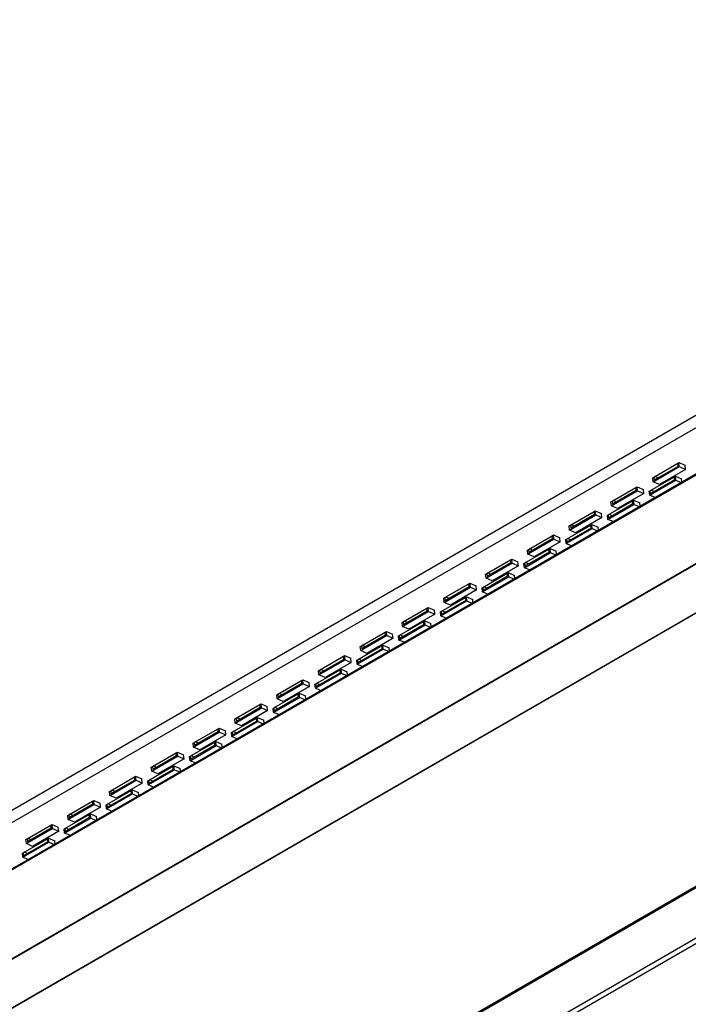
# Model space of a CAD drawing. Header units: inches. Extents: x -11.5 to 22.9, y -20.8 to 15.
# Tile 4 of 11: x -3.5 to 0.3, y -15.3 to -9.7. Entities that reach past the tile are written whole.
import ezdxf

# ---------------------------------------------------------------- set-up
doc = ezdxf.new("R2010")
doc.units = ezdxf.units.IN
doc.header["$MEASUREMENT"] = 0

msp = doc.modelspace()

# ---------------------------------------------------------------- linework, layer by layer
at = {"color": 7, "linetype": 'Continuous', "lineweight": 25}
for p, q in [((16.91068548, -2.36537532), (-11.37358577, -18.69353756)), ((-11.35400255, -18.75109898), (16.9302687, -2.42293674)), ((-9.97823567, -19.00045665), (18.30603558, -2.67229442)), ((-9.976626, -19.00138589), (18.30764524, -2.67322366)), ((-11.47830835, -19.08304207), (16.8059629, -2.75487983)), ((-11.47718927, -19.08897609), (16.80708198, -2.76081385)), ((-10.90477822, -19.25788792), (17.37949303, -2.92972568)), ((-10.89785199, -19.25738623), (17.38641926, -2.929224)), ((-9.06132996, -20.02209421), (19.22294129, -3.69393198)), ((19.22726156, -3.68438316), (-9.05700969, -20.01254539)), ((-9.06132996, -20.30554498), (19.22294129, -3.97738274)), ((-9.05008346, -20.32858042), (19.23418779, -4.00041818)), ((0.21044565, -12.2168938), (0.21727158, -12.21295328)), ((0.21727158, -12.21295328), (0.25235495, -12.22815225)), ((0.2196059, -12.23590778), (0.21727158, -12.21295328)), ((0.07229199, -12.3209503), (0.2196059, -12.23590778)), ((0.07645326, -12.29424597), (0.21044565, -12.2168938)), ((0.2121964, -12.23410968), (0.078204, -12.31146184)), ((0.25468927, -12.25110675), (0.10737536, -12.33614926)), ((0.2121964, -12.23410968), (0.21044565, -12.2168938)), ((0.2196059, -12.23590778), (0.25468927, -12.25110675)), ((0.25468927, -12.25110675), (0.25235495, -12.22815225)), ((0.0526006, -12.39735997), (0.19991451, -12.31231745)), ((0.05411776, -12.37218205), (0.19161323, -12.2928076)), ((0.19336397, -12.31002348), (0.0558685, -12.38939792)), ((0.06995766, -12.29799579), (0.07645326, -12.29424597)), ((0.07229199, -12.3209503), (0.06995766, -12.29799579)), ((0.10737536, -12.33614926), (0.07229199, -12.3209503)), ((0.07645326, -12.29424597), (0.078204, -12.31146184)), ((0.09991895, -12.29892607), (0.08188199, -12.29111202)), ((0.19161323, -12.2928076), (0.19758019, -12.28936295)), ((0.19336397, -12.31002348), (0.19161323, -12.2928076)), ((0.19758019, -12.28936295), (0.23266356, -12.30456192)), ((0.19991451, -12.31231745), (0.19758019, -12.28936295)), ((0.19991451, -12.31231745), (0.22864258, -12.32476315)), ((0.23438101, -12.32145042), (0.23266356, -12.30456192)), ((-0.16341027, -12.45701831), (-0.01609636, -12.3719758)), ((-0.15924901, -12.43031399), (-0.02525661, -12.35296182)), ((-0.02350586, -12.3701777), (-0.15749826, -12.44752986)), ((-0.02525661, -12.35296182), (-0.01843068, -12.3490213)), ((-0.02350586, -12.3701777), (-0.02525661, -12.35296182)), ((-0.01843068, -12.3490213), (0.01665269, -12.36422027)), ((-0.01609636, -12.3719758), (-0.01843068, -12.3490213)), ((-0.01609636, -12.3719758), (0.01898701, -12.38717477)), ((0.01898701, -12.38717477), (0.01665269, -12.36422027)), ((0.05026627, -12.37440546), (0.05411776, -12.37218205)), ((0.0526006, -12.39735997), (0.05026627, -12.37440546)), ((0.05411776, -12.37218205), (0.0558685, -12.38939792)), ((0.07758345, -12.37686215), (0.0595465, -12.3690481)), ((-0.1815845, -12.50825007), (-0.04408903, -12.42887562)), ((-0.1657446, -12.43406381), (-0.15924901, -12.43031399)), ((-0.16341027, -12.45701831), (-0.1657446, -12.43406381)), ((-0.15924901, -12.43031399), (-0.15749826, -12.44752986)), ((-0.13578331, -12.43499409), (-0.15382027, -12.42718004)), ((0.01898701, -12.38717477), (-0.1283269, -12.47221728)), ((-0.04408903, -12.42887562), (-0.03812207, -12.42543097)), ((-0.04233829, -12.4460915), (-0.04408903, -12.42887562)), ((-0.03812207, -12.42543097), (-0.0030387, -12.44062994)), ((-0.03578775, -12.44838547), (-0.03812207, -12.42543097)), ((0.08132867, -12.40980566), (0.0526006, -12.39735997)), ((-0.39495127, -12.56638201), (-0.26095887, -12.48902984)), ((-0.26095887, -12.48902984), (-0.25413294, -12.48508932)), ((-0.25920812, -12.50624572), (-0.26095887, -12.48902984)), ((-0.25413294, -12.48508932), (-0.21904957, -12.50028829)), ((-0.25179862, -12.50804382), (-0.25413294, -12.48508932)), ((-0.18310166, -12.53342798), (-0.03578775, -12.44838547)), ((-0.04233829, -12.4460915), (-0.17983376, -12.52546594)), ((-0.1283269, -12.47221728), (-0.16341027, -12.45701831)), ((-0.03578775, -12.44838547), (-0.00705968, -12.46083117)), ((-0.00132125, -12.45751844), (-0.0030387, -12.44062994)), ((-0.39911253, -12.59308633), (-0.25179862, -12.50804382)), ((-0.25920812, -12.50624572), (-0.39320052, -12.58359788)), ((-0.21671525, -12.52324279), (-0.36402916, -12.6082853)), ((-0.25179862, -12.50804382), (-0.21671525, -12.52324279)), ((-0.21671525, -12.52324279), (-0.21904957, -12.50028829)), ((-0.18543599, -12.51047348), (-0.1815845, -12.50825007)), ((-0.18310166, -12.53342798), (-0.18543599, -12.51047348)), ((-0.15437359, -12.54587368), (-0.18310166, -12.53342798)), ((-0.1815845, -12.50825007), (-0.17983376, -12.52546594)), ((-0.15811881, -12.51293017), (-0.17615576, -12.50511612)), ((-0.41880392, -12.669496), (-0.27149001, -12.58445349)), ((-0.41728676, -12.64431808), (-0.27979129, -12.56494364)), ((-0.27804055, -12.58215952), (-0.41553602, -12.66153396)), ((-0.40144686, -12.57013183), (-0.39495127, -12.56638201)), ((-0.39911253, -12.59308633), (-0.40144686, -12.57013183)), ((-0.36402916, -12.6082853), (-0.39911253, -12.59308633)), ((-0.39495127, -12.56638201), (-0.39320052, -12.58359788)), ((-0.37148557, -12.57106211), (-0.38952253, -12.56324806)), ((-0.27979129, -12.56494364), (-0.27382433, -12.56149899)), ((-0.27804055, -12.58215952), (-0.27979129, -12.56494364)), ((-0.27382433, -12.56149899), (-0.23874096, -12.57669796)), ((-0.27149001, -12.58445349), (-0.27382433, -12.56149899)), ((-0.27149001, -12.58445349), (-0.24276194, -12.59689919)), ((-0.23702351, -12.59358646), (-0.23874096, -12.57669796)), ((-0.63481479, -12.72915435), (-0.48750088, -12.64411184)), ((-0.63065353, -12.70245002), (-0.49666113, -12.62509786)), ((-0.49491038, -12.64231374), (-0.62890278, -12.7196659)), ((-0.45241751, -12.65931081), (-0.59973142, -12.74435332)), ((-0.49666113, -12.62509786), (-0.48983521, -12.62115734)), ((-0.49491038, -12.64231374), (-0.49666113, -12.62509786)), ((-0.48983521, -12.62115734), (-0.45475183, -12.6363563)), ((-0.48750088, -12.64411184), (-0.48983521, -12.62115734)), ((-0.48750088, -12.64411184), (-0.45241751, -12.65931081)), ((-0.45241751, -12.65931081), (-0.45475183, -12.6363563)), ((-0.42113825, -12.6465415), (-0.41728676, -12.64431808)), ((-0.41880392, -12.669496), (-0.42113825, -12.6465415)), ((-0.41728676, -12.64431808), (-0.41553602, -12.66153396)), ((-0.39382107, -12.64899819), (-0.41185802, -12.64118414)), ((-0.65298902, -12.7803861), (-0.51549355, -12.70101166)), ((-0.63714912, -12.70619985), (-0.63065353, -12.70245002)), ((-0.63481479, -12.72915435), (-0.63714912, -12.70619985)), ((-0.63065353, -12.70245002), (-0.62890278, -12.7196659)), ((-0.60718783, -12.70713013), (-0.62522479, -12.69931608)), ((-0.51549355, -12.70101166), (-0.5095266, -12.69756701)), ((-0.51374281, -12.71822754), (-0.51549355, -12.70101166)), ((-0.5095266, -12.69756701), (-0.47444322, -12.71276597)), ((-0.50719227, -12.72052151), (-0.5095266, -12.69756701)), ((-0.47272577, -12.72965448), (-0.47444322, -12.71276597)), ((-0.39007585, -12.6819417), (-0.41880392, -12.669496)), ((-0.86635579, -12.83851804), (-0.73236339, -12.76116588)), ((-0.73236339, -12.76116588), (-0.72553747, -12.75722536)), ((-0.73061264, -12.77838175), (-0.73236339, -12.76116588)), ((-0.72553747, -12.75722536), (-0.69045409, -12.77242432)), ((-0.72320314, -12.78017986), (-0.72553747, -12.75722536)), ((-0.65450618, -12.80556402), (-0.50719227, -12.72052151)), ((-0.51374281, -12.71822754), (-0.65123828, -12.79760198)), ((-0.59973142, -12.74435332), (-0.63481479, -12.72915435)), ((-0.50719227, -12.72052151), (-0.4784642, -12.73296721)), ((-0.87051705, -12.86522237), (-0.72320314, -12.78017986)), ((-0.73061264, -12.77838175), (-0.86460504, -12.85573392)), ((-0.68811977, -12.79537882), (-0.83543368, -12.88042134)), ((-0.72320314, -12.78017986), (-0.68811977, -12.79537882)), ((-0.68811977, -12.79537882), (-0.69045409, -12.77242432)), ((-0.65684051, -12.78260952), (-0.65298902, -12.7803861)), ((-0.65450618, -12.80556402), (-0.65684051, -12.78260952)), ((-0.62577811, -12.81800972), (-0.65450618, -12.80556402)), ((-0.65298902, -12.7803861), (-0.65123828, -12.79760198)), ((-0.62952333, -12.78506621), (-0.64756028, -12.77725216)), ((-0.89020844, -12.94163204), (-0.74289453, -12.85658953)), ((-0.88869128, -12.91645412), (-0.75119581, -12.83707968)), ((-0.74944507, -12.85429555), (-0.88694054, -12.93367)), ((-0.87285138, -12.84226787), (-0.86635579, -12.83851804)), ((-0.87051705, -12.86522237), (-0.87285138, -12.84226787)), ((-0.83543368, -12.88042134), (-0.87051705, -12.86522237)), ((-0.86635579, -12.83851804), (-0.86460504, -12.85573392)), ((-0.84289009, -12.84319814), (-0.86092705, -12.8353841)), ((-0.75119581, -12.83707968), (-0.74522886, -12.83363503)), ((-0.74944507, -12.85429555), (-0.75119581, -12.83707968)), ((-0.74522886, -12.83363503), (-0.71014548, -12.84883399)), ((-0.74289453, -12.85658953), (-0.74522886, -12.83363503)), ((-0.74289453, -12.85658953), (-0.71416646, -12.86903522)), ((-0.70842803, -12.8657225), (-0.71014548, -12.84883399)), ((-1.10621931, -13.00129039), (-0.9589054, -12.91624788)), ((-1.10205805, -12.97458606), (-0.96806565, -12.8972339)), ((-0.9663149, -12.91444977), (-1.1003073, -12.99180194)), ((-0.92382203, -12.93144684), (-1.07113594, -13.01648936)), ((-0.96806565, -12.8972339), (-0.96123973, -12.89329338)), ((-0.9663149, -12.91444977), (-0.96806565, -12.8972339)), ((-0.96123973, -12.89329338), (-0.92615635, -12.90849234)), ((-0.9589054, -12.91624788), (-0.96123973, -12.89329338)), ((-0.9589054, -12.91624788), (-0.92382203, -12.93144684)), ((-0.92382203, -12.93144684), (-0.92615635, -12.90849234)), ((-0.89254277, -12.91867754), (-0.88869128, -12.91645412)), ((-0.89020844, -12.94163204), (-0.89254277, -12.91867754)), ((-0.88869128, -12.91645412), (-0.88694054, -12.93367)), ((-0.86522559, -12.92113422), (-0.88326254, -12.91332018)), ((-1.1259107, -13.07770006), (-0.97859679, -12.99265755)), ((-1.12439354, -13.05252214), (-0.98689807, -12.9731477)), ((-0.98514733, -12.99036357), (-1.1226428, -13.06973802)), ((-1.10855364, -12.97833589), (-1.10205805, -12.97458606)), ((-1.10621931, -13.00129039), (-1.10855364, -12.97833589)), ((-1.10205805, -12.97458606), (-1.1003073, -12.99180194)), ((-1.07859235, -12.97926616), (-1.09662931, -12.97145212)), ((-0.98689807, -12.9731477), (-0.98093112, -12.96970304)), ((-0.98514733, -12.99036357), (-0.98689807, -12.9731477)), ((-0.98093112, -12.96970304), (-0.94584774, -12.98490201)), ((-0.97859679, -12.99265755), (-0.98093112, -12.96970304)), ((-0.97859679, -12.99265755), (-0.94986872, -13.00510324)), ((-0.94413029, -13.00179052), (-0.94584774, -12.98490201)), ((-0.86148037, -12.95407774), (-0.89020844, -12.94163204)), ((-1.33776031, -13.11065408), (-1.20376791, -13.03330191)), ((-1.20376791, -13.03330191), (-1.19694199, -13.02936139)), ((-1.20201716, -13.05051779), (-1.20376791, -13.03330191)), ((-1.19694199, -13.02936139), (-1.16185861, -13.04456036)), ((-1.19460766, -13.0523159), (-1.19694199, -13.02936139)), ((-1.15952429, -13.06751486), (-1.16185861, -13.04456036)), ((-1.07113594, -13.01648936), (-1.10621931, -13.00129039)), ((-1.34192157, -13.13735841), (-1.19460766, -13.0523159)), ((-1.20201716, -13.05051779), (-1.33600956, -13.12786996)), ((-1.15952429, -13.06751486), (-1.3068382, -13.15255737)), ((-1.19460766, -13.0523159), (-1.15952429, -13.06751486)), ((-1.12824503, -13.05474556), (-1.12439354, -13.05252214)), ((-1.1259107, -13.07770006), (-1.12824503, -13.05474556)), ((-1.09718263, -13.09014575), (-1.1259107, -13.07770006)), ((-1.12439354, -13.05252214), (-1.1226428, -13.06973802)), ((-1.10092785, -13.05720224), (-1.1189648, -13.0493882)), ((-1.36161296, -13.21376808), (-1.21429905, -13.12872557)), ((-1.3600958, -13.18859016), (-1.22260033, -13.10921571)), ((-1.22084959, -13.12643159), (-1.35834506, -13.20580604)), ((-1.3442559, -13.11440391), (-1.33776031, -13.11065408)), ((-1.34192157, -13.13735841), (-1.3442559, -13.11440391)), ((-1.3068382, -13.15255737), (-1.34192157, -13.13735841)), ((-1.33776031, -13.11065408), (-1.33600956, -13.12786996)), ((-1.31429461, -13.11533418), (-1.33233157, -13.10752014)), ((-1.22260033, -13.10921571), (-1.21663338, -13.10577106)), ((-1.22084959, -13.12643159), (-1.22260033, -13.10921571)), ((-1.21663338, -13.10577106), (-1.18155, -13.12097003)), ((-1.21429905, -13.12872557), (-1.21663338, -13.10577106)), ((-1.21429905, -13.12872557), (-1.18557098, -13.14117126)), ((-1.17983255, -13.13785854), (-1.18155, -13.12097003)), ((-1.57762384, -13.27342643), (-1.43030992, -13.18838391)), ((-1.57346257, -13.2467221), (-1.43947017, -13.16936993)), ((-1.43771943, -13.18658581), (-1.57171182, -13.26393798)), ((-1.39522655, -13.20358288), (-1.54254046, -13.28862539)), ((-1.43947017, -13.16936993), (-1.43264425, -13.16542941)), ((-1.43771943, -13.18658581), (-1.43947017, -13.16936993)), ((-1.43264425, -13.16542941), (-1.39756087, -13.18062838)), ((-1.43030992, -13.18838391), (-1.43264425, -13.16542941)), ((-1.43030992, -13.18838391), (-1.39522655, -13.20358288)), ((-1.39522655, -13.20358288), (-1.39756087, -13.18062838)), ((-1.36394729, -13.19081358), (-1.3600958, -13.18859016)), ((-1.36161296, -13.21376808), (-1.36394729, -13.19081358)), ((-1.33288489, -13.22621377), (-1.36161296, -13.21376808)), ((-1.3600958, -13.18859016), (-1.35834506, -13.20580604)), ((-1.33663011, -13.19327026), (-1.35466706, -13.18545622)), ((-1.59731523, -13.3498361), (-1.45000131, -13.26479358)), ((-1.59579806, -13.32465818), (-1.45830259, -13.24528373)), ((-1.45655185, -13.26249961), (-1.59404732, -13.34187405)), ((-1.57995816, -13.25047192), (-1.57346257, -13.2467221)), ((-1.57762384, -13.27342643), (-1.57995816, -13.25047192)), ((-1.57346257, -13.2467221), (-1.57171182, -13.26393798)), ((-1.54999687, -13.2514022), (-1.56803383, -13.24358815)), ((-1.45830259, -13.24528373), (-1.45233564, -13.24183908)), ((-1.45655185, -13.26249961), (-1.45830259, -13.24528373)), ((-1.45233564, -13.24183908), (-1.41725226, -13.25703805)), ((-1.45000131, -13.26479358), (-1.45233564, -13.24183908)), ((-1.45000131, -13.26479358), (-1.42127324, -13.27723928)), ((-1.41553481, -13.27392656), (-1.41725226, -13.25703805)), ((-1.8133261, -13.40949444), (-1.66601218, -13.32445193)), ((-1.80916483, -13.38279012), (-1.67517243, -13.30543795)), ((-1.67342169, -13.32265383), (-1.80741408, -13.40000599)), ((-1.67517243, -13.30543795), (-1.66834651, -13.30149743)), ((-1.67342169, -13.32265383), (-1.67517243, -13.30543795)), ((-1.66834651, -13.30149743), (-1.63326313, -13.3166964)), ((-1.66601218, -13.32445193), (-1.66834651, -13.30149743)), ((-1.66601218, -13.32445193), (-1.63092881, -13.3396509)), ((-1.63092881, -13.3396509), (-1.63326313, -13.3166964)), ((-1.59964955, -13.32688159), (-1.59579806, -13.32465818)), ((-1.59579806, -13.32465818), (-1.59404732, -13.34187405)), ((-1.57233237, -13.32933828), (-1.59036932, -13.32152423)), ((-1.54254046, -13.28862539), (-1.57762384, -13.27342643)), ((-1.83150032, -13.4607262), (-1.69400485, -13.38135175)), ((-1.78569913, -13.38747022), (-1.80373609, -13.37965617)), ((-1.63092881, -13.3396509), (-1.77824272, -13.42469341)), ((-1.69400485, -13.38135175), (-1.6880379, -13.3779071)), ((-1.69225411, -13.39856763), (-1.69400485, -13.38135175)), ((-1.6880379, -13.3779071), (-1.65295452, -13.39310607)), ((-1.68570357, -13.4008616), (-1.6880379, -13.3779071)), ((-1.59731523, -13.3498361), (-1.59964955, -13.32688159)), ((-1.56858715, -13.36228179), (-1.59731523, -13.3498361)), ((-1.83301749, -13.48590411), (-1.68570357, -13.4008616)), ((-1.69225411, -13.39856763), (-1.82974958, -13.47794207)), ((-1.81566042, -13.38653994), (-1.80916483, -13.38279012)), ((-1.8133261, -13.40949444), (-1.81566042, -13.38653994)), ((-1.77824272, -13.42469341), (-1.8133261, -13.40949444)), ((-1.80916483, -13.38279012), (-1.80741408, -13.40000599)), ((-1.68570357, -13.4008616), (-1.6569755, -13.4133073)), ((-1.65123707, -13.40999457), (-1.65295452, -13.39310607)), ((-2.04902836, -13.54556246), (-1.90171444, -13.46051995)), ((-2.04486709, -13.51885814), (-1.91087469, -13.44150597)), ((-1.90912395, -13.45872185), (-2.04311635, -13.53607401)), ((-1.86663107, -13.47571892), (-2.01394498, -13.56076143)), ((-1.91087469, -13.44150597), (-1.90404877, -13.43756545)), ((-1.90912395, -13.45872185), (-1.91087469, -13.44150597)), ((-1.90404877, -13.43756545), (-1.86896539, -13.45276442)), ((-1.90171444, -13.46051995), (-1.90404877, -13.43756545)), ((-1.90171444, -13.46051995), (-1.86663107, -13.47571892)), ((-1.86663107, -13.47571892), (-1.86896539, -13.45276442)), ((-1.83535181, -13.46294961), (-1.83150032, -13.4607262)), ((-1.83301749, -13.48590411), (-1.83535181, -13.46294961)), ((-1.80428941, -13.49834981), (-1.83301749, -13.48590411)), ((-1.83150032, -13.4607262), (-1.82974958, -13.47794207)), ((-1.80803463, -13.4654063), (-1.82607159, -13.45759225)), ((-2.06871975, -13.62197213), (-1.92140583, -13.53692962)), ((-2.06720258, -13.59679421), (-1.92970712, -13.51741977)), ((-1.92795637, -13.53463565), (-2.06545184, -13.61401009)), ((-2.05136268, -13.52260796), (-2.04486709, -13.51885814)), ((-2.04902836, -13.54556246), (-2.05136268, -13.52260796)), ((-2.01394498, -13.56076143), (-2.04902836, -13.54556246)), ((-2.04486709, -13.51885814), (-2.04311635, -13.53607401)), ((-2.02140139, -13.52353824), (-2.03943835, -13.51572419)), ((-1.92970712, -13.51741977), (-1.92374016, -13.51397512)), ((-1.92795637, -13.53463565), (-1.92970712, -13.51741977)), ((-1.92374016, -13.51397512), (-1.88865678, -13.52917409)), ((-1.92140583, -13.53692962), (-1.92374016, -13.51397512)), ((-1.92140583, -13.53692962), (-1.89267776, -13.54937532)), ((-1.88693933, -13.54606259), (-1.88865678, -13.52917409)), ((-2.28473062, -13.68163048), (-2.1374167, -13.59658797)), ((-2.28056935, -13.65492615), (-2.14657695, -13.57757399)), ((-2.14482621, -13.59478987), (-2.27881861, -13.67214203)), ((-2.14657695, -13.57757399), (-2.13975103, -13.57363347)), ((-2.14482621, -13.59478987), (-2.14657695, -13.57757399)), ((-2.13975103, -13.57363347), (-2.10466765, -13.58883243)), ((-2.1374167, -13.59658797), (-2.13975103, -13.57363347)), ((-2.1374167, -13.59658797), (-2.10233333, -13.61178694)), ((-2.10233333, -13.61178694), (-2.10466765, -13.58883243)), ((-2.07105407, -13.59901763), (-2.06720258, -13.59679421)), ((-2.06871975, -13.62197213), (-2.07105407, -13.59901763)), ((-2.06720258, -13.59679421), (-2.06545184, -13.61401009)), ((-2.04373689, -13.60147432), (-2.06177385, -13.59366027)), ((-2.30290484, -13.73286223), (-2.16540938, -13.65348779)), ((-2.28706494, -13.65867598), (-2.28056935, -13.65492615)), ((-2.28473062, -13.68163048), (-2.28706494, -13.65867598)), ((-2.28056935, -13.65492615), (-2.27881861, -13.67214203)), ((-2.25710365, -13.65960626), (-2.27514061, -13.65179221)), ((-2.10233333, -13.61178694), (-2.24964724, -13.69682945)), ((-2.16540938, -13.65348779), (-2.15944242, -13.65004314)), ((-2.16365863, -13.67070367), (-2.16540938, -13.65348779)), ((-2.15944242, -13.65004314), (-2.12435904, -13.6652421)), ((-2.15710809, -13.67299764), (-2.15944242, -13.65004314)), ((-2.03999167, -13.63441783), (-2.06871975, -13.62197213)), ((-2.51627161, -13.79099417), (-2.38227921, -13.71364201)), ((-2.38227921, -13.71364201), (-2.37545329, -13.70970149)), ((-2.38052847, -13.73085788), (-2.38227921, -13.71364201)), ((-2.37545329, -13.70970149), (-2.34036991, -13.72490045)), ((-2.37311896, -13.73265599), (-2.37545329, -13.70970149)), ((-2.30442201, -13.75804015), (-2.15710809, -13.67299764)), ((-2.16365863, -13.67070367), (-2.3011541, -13.75007811)), ((-2.24964724, -13.69682945), (-2.28473062, -13.68163048)), ((-2.15710809, -13.67299764), (-2.12838002, -13.68544334)), ((-2.12264159, -13.68213061), (-2.12435904, -13.6652421)), ((-2.52043288, -13.8176985), (-2.37311896, -13.73265599)), ((-2.38052847, -13.73085788), (-2.51452087, -13.80821005)), ((-2.33803559, -13.74785496), (-2.4853495, -13.83289747)), ((-2.37311896, -13.73265599), (-2.33803559, -13.74785496)), ((-2.33803559, -13.74785496), (-2.34036991, -13.72490045)), ((-2.30675633, -13.73508565), (-2.30290484, -13.73286223)), ((-2.30442201, -13.75804015), (-2.30675633, -13.73508565)), ((-2.27569393, -13.77048585), (-2.30442201, -13.75804015)), ((-2.30290484, -13.73286223), (-2.3011541, -13.75007811)), ((-2.27943915, -13.73754234), (-2.29747611, -13.72972829)), ((-2.54012427, -13.89410817), (-2.39281035, -13.80906566)), ((-2.5386071, -13.86893025), (-2.40111164, -13.78955581)), ((-2.39936089, -13.80677168), (-2.53685636, -13.88614613)), ((-2.5227672, -13.794744), (-2.51627161, -13.79099417)), ((-2.52043288, -13.8176985), (-2.5227672, -13.794744)), ((-2.4853495, -13.83289747), (-2.52043288, -13.8176985)), ((-2.51627161, -13.79099417), (-2.51452087, -13.80821005)), ((-2.49280591, -13.79567428), (-2.51084287, -13.78786023)), ((-2.40111164, -13.78955581), (-2.39514468, -13.78611116)), ((-2.39936089, -13.80677168), (-2.40111164, -13.78955581)), ((-2.39514468, -13.78611116), (-2.3600613, -13.80131012)), ((-2.39281035, -13.80906566), (-2.39514468, -13.78611116)), ((-2.39281035, -13.80906566), (-2.36408228, -13.82151135)), ((-2.35834385, -13.81819863), (-2.3600613, -13.80131012)), ((-2.75613514, -13.95376652), (-2.60882122, -13.86872401)), ((-2.75197387, -13.92706219), (-2.61798147, -13.84971003)), ((-2.61623073, -13.8669259), (-2.75022313, -13.94427807)), ((-2.61798147, -13.84971003), (-2.61115555, -13.84576951)), ((-2.61623073, -13.8669259), (-2.61798147, -13.84971003)), ((-2.61115555, -13.84576951), (-2.57607218, -13.86096847)), ((-2.60882122, -13.86872401), (-2.61115555, -13.84576951)), ((-2.60882122, -13.86872401), (-2.57373785, -13.88392297)), ((-2.57373785, -13.88392297), (-2.57607218, -13.86096847)), ((-2.54245859, -13.87115367), (-2.5386071, -13.86893025)), ((-2.54012427, -13.89410817), (-2.54245859, -13.87115367)), ((-2.5386071, -13.86893025), (-2.53685636, -13.88614613)), ((-2.51514141, -13.87361035), (-2.53317837, -13.86579631)), ((-2.77430936, -14.00499827), (-2.6368139, -13.92562383)), ((-2.75846946, -13.93081202), (-2.75197387, -13.92706219)), ((-2.75613514, -13.95376652), (-2.75846946, -13.93081202)), ((-2.75197387, -13.92706219), (-2.75022313, -13.94427807)), ((-2.72850818, -13.93174229), (-2.74654513, -13.92392825)), ((-2.57373785, -13.88392297), (-2.72105176, -13.96896549)), ((-2.6368139, -13.92562383), (-2.63084694, -13.92217918)), ((-2.63506315, -13.9428397), (-2.6368139, -13.92562383)), ((-2.63084694, -13.92217918), (-2.59576357, -13.93737814)), ((-2.62851261, -13.94513368), (-2.63084694, -13.92217918)), ((-2.5113962, -13.90655387), (-2.54012427, -13.89410817)), ((-2.98767613, -14.06313021), (-2.85368373, -13.98577804)), ((-2.85368373, -13.98577804), (-2.84685781, -13.98183752)), ((-2.85193299, -14.00299392), (-2.85368373, -13.98577804)), ((-2.84685781, -13.98183752), (-2.81177444, -13.99703649)), ((-2.84452348, -14.00479203), (-2.84685781, -13.98183752)), ((-2.77582653, -14.03017619), (-2.62851261, -13.94513368)), ((-2.63506315, -13.9428397), (-2.77255862, -14.02221415)), ((-2.72105176, -13.96896549), (-2.75613514, -13.95376652)), ((-2.62851261, -13.94513368), (-2.59978454, -13.95757937)), ((-2.59404611, -13.95426665), (-2.59576357, -13.93737814)), ((-2.9918374, -14.08983454), (-2.84452348, -14.00479203)), ((-2.85193299, -14.00299392), (-2.98592539, -14.08034609)), ((-2.80944011, -14.01999099), (-2.95675402, -14.1050335)), ((-2.84452348, -14.00479203), (-2.80944011, -14.01999099)), ((-2.80944011, -14.01999099), (-2.81177444, -13.99703649)), ((-2.77816085, -14.00722169), (-2.77430936, -14.00499827)), ((-2.77582653, -14.03017619), (-2.77816085, -14.00722169)), ((-2.74709846, -14.04262188), (-2.77582653, -14.03017619)), ((-2.77430936, -14.00499827), (-2.77255862, -14.02221415)), ((-2.75084367, -14.00967837), (-2.76888063, -14.00186433)), ((-3.01152879, -14.16624421), (-2.86421487, -14.0812017)), ((-3.01001163, -14.14106629), (-2.87251616, -14.06169185)), ((-2.87076541, -14.07890772), (-3.00826088, -14.15828217)), ((-2.99417172, -14.06688004), (-2.98767613, -14.06313021)), ((-2.9918374, -14.08983454), (-2.99417172, -14.06688004)), ((-2.95675402, -14.1050335), (-2.9918374, -14.08983454)), ((-2.98767613, -14.06313021), (-2.98592539, -14.08034609)), ((-2.96421044, -14.06781031), (-2.98224739, -14.05999627)), ((-2.87251616, -14.06169185), (-2.8665492, -14.05824719)), ((-2.87076541, -14.07890772), (-2.87251616, -14.06169185)), ((-2.8665492, -14.05824719), (-2.83146583, -14.07344616)), ((-2.86421487, -14.0812017), (-2.8665492, -14.05824719)), ((-2.86421487, -14.0812017), (-2.8354868, -14.09364739)), ((-2.82974837, -14.09033467), (-2.83146583, -14.07344616)), ((-3.22753966, -14.22590256), (-3.08022575, -14.14086005)), ((-3.22337839, -14.19919823), (-3.08938599, -14.12184606)), ((-3.08763525, -14.13906194), (-3.22162765, -14.21641411)), ((-3.04514237, -14.15605901), (-3.19245628, -14.24110152)), ((-3.08938599, -14.12184606), (-3.08256007, -14.11790554)), ((-3.08763525, -14.13906194), (-3.08938599, -14.12184606)), ((-3.08256007, -14.11790554), (-3.0474767, -14.13310451)), ((-3.08022575, -14.14086005), (-3.08256007, -14.11790554)), ((-3.08022575, -14.14086005), (-3.04514237, -14.15605901)), ((-3.04514237, -14.15605901), (-3.0474767, -14.13310451)), ((-3.01386311, -14.14328971), (-3.01001163, -14.14106629)), ((-3.01152879, -14.16624421), (-3.01386311, -14.14328971)), ((-3.01001163, -14.14106629), (-3.00826088, -14.15828217)), ((-2.98654593, -14.14574639), (-3.00458289, -14.13793235)), ((-3.24571389, -14.27713431), (-3.10821842, -14.19775986)), ((-3.22987398, -14.20294805), (-3.22337839, -14.19919823)), ((-3.22753966, -14.22590256), (-3.22987398, -14.20294805)), ((-3.22337839, -14.19919823), (-3.22162765, -14.21641411)), ((-3.1999127, -14.20387833), (-3.21794965, -14.19606429)), ((-3.10821842, -14.19775986), (-3.10225146, -14.19431521)), ((-3.10646767, -14.21497574), (-3.10821842, -14.19775986)), ((-3.10225146, -14.19431521), (-3.06716809, -14.20951418)), ((-3.09991714, -14.21726971), (-3.10225146, -14.19431521)), ((-3.06545063, -14.22640269), (-3.06716809, -14.20951418)), ((-2.98280072, -14.1786899), (-3.01152879, -14.16624421)), ((-3.45908065, -14.33526625), (-3.32508825, -14.25791408)), ((-3.32508825, -14.25791408), (-3.31826233, -14.25397356)), ((-3.32333751, -14.27512996), (-3.32508825, -14.25791408)), ((-3.31826233, -14.25397356), (-3.28317896, -14.26917253)), ((-3.31592801, -14.27692806), (-3.31826233, -14.25397356)), ((-3.28084463, -14.29212703), (-3.28317896, -14.26917253)), ((-3.24723105, -14.30231223), (-3.09991714, -14.21726971)), ((-3.10646767, -14.21497574), (-3.24396314, -14.29435018)), ((-3.19245628, -14.24110152), (-3.22753966, -14.22590256)), ((-3.09991714, -14.21726971), (-3.07118906, -14.22971541)), ((-3.46324192, -14.36197058), (-3.31592801, -14.27692806)), ((-3.32333751, -14.27512996), (-3.45732991, -14.35248212)), ((-3.28084463, -14.29212703), (-3.42815854, -14.37716954)), ((-3.31592801, -14.27692806), (-3.28084463, -14.29212703)), ((-3.24956537, -14.27935772), (-3.24571389, -14.27713431)), ((-3.24723105, -14.30231223), (-3.24956537, -14.27935772)), ((-3.21850298, -14.31475792), (-3.24723105, -14.30231223)), ((-3.24571389, -14.27713431), (-3.24396314, -14.29435018)), ((-3.22224819, -14.28181441), (-3.24028515, -14.27400036)), ((-3.48293331, -14.43838025), (-3.3356194, -14.35333773)), ((-3.48141615, -14.41320233), (-3.34392068, -14.33382788)), ((-3.34216993, -14.35104376), (-3.4796654, -14.4304182)), ((-3.46557624, -14.33901607), (-3.45908065, -14.33526625)), ((-3.46324192, -14.36197058), (-3.46557624, -14.33901607)), ((-3.42815854, -14.37716954), (-3.46324192, -14.36197058)), ((-3.45908065, -14.33526625), (-3.45732991, -14.35248212)), ((-3.43561496, -14.33994635), (-3.45365191, -14.3321323)), ((-3.34392068, -14.33382788), (-3.33795372, -14.33038323)), ((-3.34216993, -14.35104376), (-3.34392068, -14.33382788)), ((-3.33795372, -14.33038323), (-3.30287035, -14.3455822)), ((-3.3356194, -14.35333773), (-3.33795372, -14.33038323)), ((-3.3356194, -14.35333773), (-3.30689132, -14.36578343)), ((-3.30115289, -14.3624707), (-3.30287035, -14.3455822)), ((-3.48526763, -14.41542574), (-3.48141615, -14.41320233)), ((-3.48293331, -14.43838025), (-3.48526763, -14.41542574)), ((-3.48141615, -14.41320233), (-3.4796654, -14.4304182)), ((-3.45795045, -14.41788243), (-3.47598741, -14.41006838)), ((-3.45420524, -14.45082594), (-3.48293331, -14.43838025))]:
    msp.add_line(p, q, dxfattribs=at)

doc.saveas('drawing.dxf')
